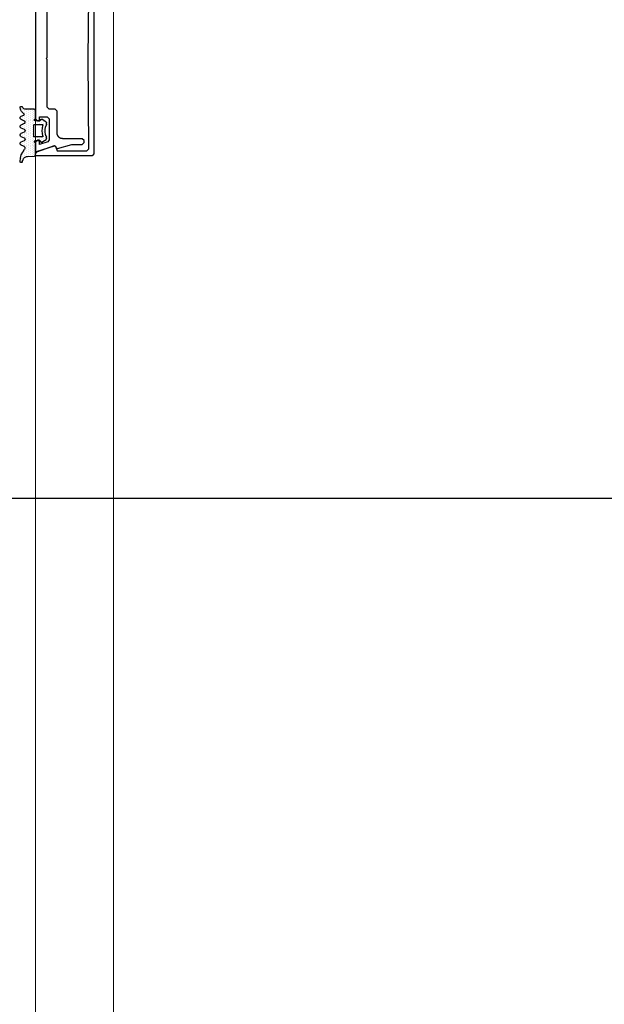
# Model space of a CAD drawing. Extents: x 4615668 to 9294084, y 5325188 to 10688993.
# Tile 251 of 256: x 4639518 to 4639533, y 5327396 to 5327421. Entities that reach past the tile are written whole.
import ezdxf

# ---------------------------------------------------------------- set-up
doc = ezdxf.new("R2010")
doc.units = 0
doc.header["$MEASUREMENT"] = 0
doc.layers.add('A_wymiary', color=152, linetype='Continuous', lineweight=5)
doc.layers.add('K-OPISY', color=252, linetype='Continuous', lineweight=15)
for name, color, linetype in [('CrossSectionsGums', 7, 'Continuous'), ('CrossSectionsProfils', 7, 'Continuous'), ('DIM', 7, 'Continuous')]:
    doc.layers.add(name, color=color, linetype=linetype)
doc.styles.add('Arial Narrow 20', font='arial.ttf', dxfattribs={"height": 20})
doc.styles.add('Simplex', font='simplex.shx')
doc.dimstyles.new('1do100 ok', dxfattribs={"dimscale": 0.5, "dimtxt": 12, "dimasz": 25, "dimexe": 20, "dimexo": 0, "dimgap": 5, "dimtad": 1, "dimdec": 0, "dimzin": 9, "dimtxsty": 'Arial Narrow 20', "dimblk": 'ARCHTICK', "dimcen": 3, "dimdle": 20, "dimclrd": 256, "dimclre": 256, "dimclrt": 256, "dimadec": 0, "dimazin": 2, "dimtfac": 1, "dimtdec": 0, "dimtix": 1, "dimtmove": 2, "dimatfit": 3, "dimldrblk": 'NONE', "dimfxl": 0, "dimtvp": 1, "dimtolj": 1, "dimtzin": 0, "dimlwd": 5, "dimlwe": 5, "dimarcsym": 0})
doc.dimstyles.new('1do50', dxfattribs={"dimscale": 5, "dimtxt": 2.5, "dimasz": 2.5, "dimexe": 2.5, "dimexo": 0.5, "dimgap": 1, "dimtad": 1, "dimdec": 1, "dimrnd": 0.5, "dimzin": 12, "dimdsep": 46, "dimtxsty": 'Simplex', "dimblk": 'OBLIQUE', "dimcen": 0.5, "dimdle": 2.5, "dimclrd": 256, "dimclre": 256, "dimclrt": 256, "dimadec": 1, "dimazin": 3, "dimtfac": 1, "dimtdec": 1, "dimtix": 1, "dimtmove": 0, "dimatfit": 3, "dimfxl": 0, "dimtolj": 1, "dimtzin": 0, "dimarcsym": 0})

# ---------------------------------------------------------------- blocks, each defined once
blk = doc.blocks.new('5032252X', base_point=(219.53, 286.06))
at = {"layer": 'CrossSectionsProfils', "flags": 128}
blk.add_lwpolyline([(242.62, 280.48), (241.63, 276.79), (241.63, 274.06), (241.13, 273.56), (240.63, 273.56), (240.13, 274.06), (240.13, 279.06), (240.12, 279.13), (240.12, 279.19), (240.11, 279.26), (240.1, 279.32), (240.09, 279.39), (240.08, 279.45), (240.06, 279.51), (240.04, 279.58), (240.01, 279.64), (239.99, 279.7), (239.96, 279.76), (239.93, 279.81), (239.89, 279.87), (239.86, 279.92), (239.82, 279.98), (239.78, 280.03), (239.73, 280.08), (239.69, 280.12), (239.64, 280.17), (239.59, 280.21), (239.54, 280.25), (239.49, 280.29), (239.43, 280.33), (239.38, 280.36), (239.32, 280.39), (239.26, 280.42), (239.2, 280.45), (239.14, 280.47), (239.08, 280.49), (239.01, 280.51), (238.95, 280.53), (238.89, 280.54), (238.82, 280.55), (238.76, 280.56), (238.69, 280.56), (238.63, 280.56), (233.03, 280.56), (232.53, 281.06), (232.53, 282.56), (232.03, 283.06), (219.78, 283.06), (219.53, 283.31), (219.28, 283.06), (207.03, 283.06), (206.53, 282.56), (206.53, 281.06), (206.03, 280.56), (200.43, 280.56), (200.36, 280.56), (200.3, 280.56), (200.23, 280.55), (200.17, 280.54), (200.1, 280.53), (200.04, 280.51), (199.98, 280.49), (199.91, 280.47), (199.85, 280.45), (199.79, 280.42), (199.73, 280.39), (199.68, 280.36), (199.62, 280.33), (199.57, 280.29), (199.51, 280.25), (199.46, 280.21), (199.41, 280.17), (199.37, 280.12), (199.32, 280.08), (199.28, 280.03), (199.24, 279.98), (199.2, 279.92), (199.16, 279.87), (199.13, 279.81), (199.1, 279.76), (199.07, 279.7), (199.04, 279.64), (199.02, 279.58), (199, 279.51), (198.98, 279.45), (198.96, 279.39), (198.95, 279.32), (198.94, 279.26), (198.93, 279.19), (198.93, 279.13), (198.93, 279.06), (198.93, 274.06), (198.43, 273.56), (197.93, 273.56), (197.43, 274.06), (197.43, 276.79), (196.44, 280.48), (196.62, 280.84), (196.99, 280.97), (197.12, 281.22), (195.64, 285.8), (195.83, 286.06), (198.03, 286.06), (198.53, 285.56), (198.53, 285.07), (197.45, 285.07), (198.15, 282.91), (198.62, 282.56), (204.03, 282.56), (204.53, 283.06), (204.53, 285.07), (203.53, 285.07), (203.53, 285.56), (204.03, 286.06), (235.03, 286.06), (235.53, 285.56), (235.53, 285.07), (234.53, 285.07), (234.53, 283.06), (235.03, 282.56), (240.43, 282.56), (240.9, 282.91), (241.6, 285.07), (240.53, 285.07), (240.53, 285.56), (241.03, 286.06), (243.23, 286.06), (243.42, 285.8), (241.94, 281.22), (242.06, 280.97), (242.43, 280.84), (242.62, 280.48)], dxfattribs=at)
blk = doc.blocks.new('K41_7891_X', base_point=(69.24231, 1066.76321))
at = {"layer": 'CrossSectionsProfils'}
for p, q in [((44.44231, 1066.76321), (44.24231, 1066.56321)), ((44.24231, 1066.56321), (44.24231, 1052.26321)), ((44.77159, 1066.76321), (44.44231, 1066.76321)), ((45.24143, 1066.43422), (44.77159, 1066.76321)), ((46.88025, 1061.93161), (45.24143, 1066.43422)), ((93.24318, 1066.43422), (91.60437, 1061.93161)), ((93.71303, 1066.76321), (93.24318, 1066.43422)), ((94.04231, 1066.76321), (93.71303, 1066.76321)), ((94.24231, 1066.56321), (94.04231, 1066.76321)), ((94.24231, 1052.26321), (94.24231, 1066.56321)), ((45.54231, 1061.23181), (46.76071, 1061.67527)), ((45.54231, 1053.56323), (45.54231, 1061.23181)), ((46.76071, 1061.67527), (46.88025, 1061.93161)), ((91.60437, 1061.93161), (91.7239, 1061.67527)), ((91.7239, 1061.67527), (92.94231, 1061.23181)), ((92.94231, 1061.23181), (92.94231, 1053.56323)), ((46.04662, 1053.06324), (45.54231, 1053.56323)), ((69.24231, 1053.26321), (46.04662, 1053.06324)), ((92.438, 1053.06324), (69.24231, 1053.26321)), ((92.94231, 1053.56323), (92.438, 1053.06324)), ((44.24231, 1052.26321), (44.74231, 1051.76321)), ((44.74231, 1051.76321), (93.74231, 1051.76321)), ((93.74231, 1051.76321), (94.24231, 1052.26321))]:
    blk.add_line(p, q, dxfattribs=at)
blk = doc.blocks.new('Hatch19036', base_point=(5719.19, 731.85))
at = {"layer": 'CrossSectionsGums', "color": 8}
for p, q in [((6276.66, 666.61), (6276.66, 666.61)), ((6276.9, 666.14), (6276.9, 666.14)), ((6277.14, 666.61), (6277.14, 666.61)), ((6277.38, 666.14), (6277.38, 666.14)), ((6277.85, 666.14), (6277.85, 666.14)), ((6279.28, 666.14), (6279.28, 666.14)), ((6279.52, 666.61), (6279.52, 666.61)), ((6279.76, 666.14), (6279.76, 666.14)), ((6281.19, 666.14), (6281.19, 666.14)), ((6281.42, 666.61), (6281.42, 666.61)), ((6281.66, 666.14), (6281.66, 666.14)), ((6281.9, 666.61), (6281.9, 666.61)), ((6282.14, 666.14), (6282.14, 666.14)), ((6283.57, 666.14), (6283.57, 666.14)), ((6283.8, 666.61), (6283.8, 666.61)), ((6284.04, 666.14), (6284.04, 666.14)), ((6285.47, 666.14), (6285.47, 666.14)), ((6285.71, 666.61), (6285.71, 666.61)), ((6285.95, 666.14), (6285.95, 666.14)), ((6286.19, 666.61), (6286.19, 666.61)), ((6286.42, 666.14), (6286.42, 666.14)), ((6288.33, 666.14), (6288.33, 666.14)), ((6288.8, 666.14), (6288.8, 666.14)), ((6289.28, 666.14), (6289.28, 666.14)), ((6289.52, 666.61), (6289.52, 666.61)), ((6289.76, 666.14), (6289.76, 666.14)), ((6290, 666.61), (6290, 666.61)), ((6290.23, 666.14), (6290.23, 666.14)), ((6290.47, 666.61), (6290.47, 666.61)), ((6277.37, 665.18), (6277.37, 665.18)), ((6277.37, 664.23), (6277.37, 664.23)), ((6277.38, 663.28), (6277.38, 663.28)), ((6277.61, 665.66), (6277.61, 665.66)), ((6277.61, 664.71), (6277.61, 664.71)), ((6277.61, 663.76), (6277.61, 663.76)), ((6277.85, 665.18), (6277.85, 665.18)), ((6277.85, 664.23), (6277.85, 664.23)), ((6277.85, 663.28), (6277.85, 663.28)), ((6278.09, 665.66), (6278.09, 665.66)), ((6278.09, 664.71), (6278.09, 664.71)), ((6278.09, 663.76), (6278.09, 663.76)), ((6278.33, 665.18), (6278.33, 665.18)), ((6278.33, 664.23), (6278.33, 664.23)), ((6278.33, 663.28), (6278.33, 663.28)), ((6278.57, 665.66), (6278.57, 665.66)), ((6278.57, 664.71), (6278.57, 664.71)), ((6278.57, 663.76), (6278.57, 663.76)), ((6278.8, 665.18), (6278.8, 665.18)), ((6278.8, 664.23), (6278.8, 664.23)), ((6278.8, 663.28), (6278.8, 663.28)), ((6279.04, 665.66), (6279.04, 665.66)), ((6279.04, 664.71), (6279.04, 664.71)), ((6279.04, 663.76), (6279.04, 663.76)), ((6279.28, 665.18), (6279.28, 665.18)), ((6279.28, 664.23), (6279.28, 664.23)), ((6279.28, 663.28), (6279.28, 663.28)), ((6279.52, 665.66), (6279.52, 665.66)), ((6279.52, 664.71), (6279.52, 664.71)), ((6279.52, 663.76), (6279.52, 663.76)), ((6279.76, 665.18), (6279.76, 665.18)), ((6279.76, 664.23), (6279.76, 664.23)), ((6279.76, 663.28), (6279.76, 663.28)), ((6279.99, 665.66), (6279.99, 665.66)), ((6279.99, 664.71), (6279.99, 664.71)), ((6279.99, 663.76), (6279.99, 663.76)), ((6280.23, 665.18), (6280.23, 665.18)), ((6280.23, 664.23), (6280.23, 664.23)), ((6280.23, 663.28), (6280.23, 663.28)), ((6280.47, 664.71), (6280.47, 664.71)), ((6280.47, 663.76), (6280.47, 663.76)), ((6280.71, 665.18), (6280.71, 665.18)), ((6280.71, 664.23), (6280.71, 664.23)), ((6280.71, 663.28), (6280.71, 663.28)), ((6280.95, 665.66), (6280.95, 665.66)), ((6280.95, 664.71), (6280.95, 664.71)), ((6280.95, 663.76), (6280.95, 663.76)), ((6281.18, 665.18), (6281.18, 665.18)), ((6281.18, 664.23), (6281.18, 664.23)), ((6281.19, 663.28), (6281.19, 663.28)), ((6281.42, 665.66), (6281.42, 665.66)), ((6281.42, 664.71), (6281.42, 664.71)), ((6281.42, 663.76), (6281.42, 663.76)), ((6281.66, 665.18), (6281.66, 665.18)), ((6281.66, 664.23), (6281.66, 664.23)), ((6281.9, 665.66), (6281.9, 665.66)), ((6281.9, 664.71), (6281.9, 664.71)), ((6281.9, 663.76), (6281.9, 663.76)), ((6282.14, 665.18), (6282.14, 665.18)), ((6282.14, 664.23), (6282.14, 664.23)), ((6282.38, 665.66), (6282.38, 665.66)), ((6282.38, 664.71), (6282.38, 664.71)), ((6282.38, 663.76), (6282.38, 663.76)), ((6282.61, 665.18), (6282.61, 665.18)), ((6282.61, 664.23), (6282.61, 664.23)), ((6282.85, 664.71), (6282.85, 664.71)), ((6282.85, 663.76), (6282.85, 663.76)), ((6283.09, 665.18), (6283.09, 665.18)), ((6283.09, 664.23), (6283.09, 664.23)), ((6283.33, 665.66), (6283.33, 665.66)), ((6283.33, 664.71), (6283.33, 664.71)), ((6283.33, 663.76), (6283.33, 663.76)), ((6283.57, 665.18), (6283.57, 665.18)), ((6283.57, 664.23), (6283.57, 664.23)), ((6283.8, 665.66), (6283.8, 665.66)), ((6283.8, 664.71), (6283.8, 664.71)), ((6283.8, 663.76), (6283.8, 663.76)), ((6284.04, 665.18), (6284.04, 665.18)), ((6284.04, 664.23), (6284.04, 664.23)), ((6284.28, 665.66), (6284.28, 665.66)), ((6284.28, 664.71), (6284.28, 664.71)), ((6284.28, 663.76), (6284.28, 663.76)), ((6284.52, 665.18), (6284.52, 665.18)), ((6284.52, 664.23), (6284.52, 664.23)), ((6284.52, 663.28), (6284.52, 663.28)), ((6284.76, 664.71), (6284.76, 664.71)), ((6284.76, 663.76), (6284.76, 663.76)), ((6284.99, 665.18), (6284.99, 665.18)), ((6284.99, 664.23), (6284.99, 664.23)), ((6285, 663.28), (6285, 663.28)), ((6285.23, 665.66), (6285.23, 665.66)), ((6285.23, 664.71), (6285.23, 664.71)), ((6285.23, 663.76), (6285.23, 663.76)), ((6285.47, 665.18), (6285.47, 665.18)), ((6285.47, 664.23), (6285.47, 664.23)), ((6285.47, 663.28), (6285.47, 663.28)), ((6285.71, 665.66), (6285.71, 665.66)), ((6285.71, 664.71), (6285.71, 664.71)), ((6285.71, 663.76), (6285.71, 663.76)), ((6285.95, 665.18), (6285.95, 665.18)), ((6285.95, 664.23), (6285.95, 664.23)), ((6285.95, 663.28), (6285.95, 663.28)), ((6286.19, 665.66), (6286.19, 665.66)), ((6286.19, 664.71), (6286.19, 664.71)), ((6286.19, 663.76), (6286.19, 663.76)), ((6286.42, 665.18), (6286.42, 665.18)), ((6286.42, 664.23), (6286.42, 664.23)), ((6286.42, 663.28), (6286.42, 663.28)), ((6286.66, 665.66), (6286.66, 665.66)), ((6286.66, 664.71), (6286.66, 664.71)), ((6286.66, 663.76), (6286.66, 663.76)), ((6286.9, 665.18), (6286.9, 665.18)), ((6286.9, 664.23), (6286.9, 664.23)), ((6286.9, 663.28), (6286.9, 663.28)), ((6287.14, 664.71), (6287.14, 664.71)), ((6287.14, 663.76), (6287.14, 663.76)), ((6287.38, 665.18), (6287.38, 665.18)), ((6287.38, 664.23), (6287.38, 664.23)), ((6287.38, 663.28), (6287.38, 663.28)), ((6287.61, 665.66), (6287.61, 665.66)), ((6287.61, 664.71), (6287.61, 664.71)), ((6287.61, 663.76), (6287.61, 663.76)), ((6287.85, 665.18), (6287.85, 665.18)), ((6287.85, 664.23), (6287.85, 664.23)), ((6287.85, 663.28), (6287.85, 663.28)), ((6288.09, 665.66), (6288.09, 665.66)), ((6288.09, 664.71), (6288.09, 664.71)), ((6288.09, 663.76), (6288.09, 663.76)), ((6288.33, 665.18), (6288.33, 665.18)), ((6288.33, 664.23), (6288.33, 664.23)), ((6288.33, 663.28), (6288.33, 663.28)), ((6288.57, 665.66), (6288.57, 665.66)), ((6288.57, 664.71), (6288.57, 664.71)), ((6288.57, 663.76), (6288.57, 663.76)), ((6288.8, 665.18), (6288.8, 665.18)), ((6288.8, 664.23), (6288.8, 664.23)), ((6288.8, 663.28), (6288.8, 663.28)), ((6289.04, 665.66), (6289.04, 665.66)), ((6289.04, 664.71), (6289.04, 664.71)), ((6289.04, 663.76), (6289.04, 663.76)), ((6289.28, 665.18), (6289.28, 665.18)), ((6289.28, 664.23), (6289.28, 664.23)), ((6289.52, 665.66), (6289.52, 665.66)), ((6279.76, 661.37), (6279.76, 661.37)), ((6280.23, 661.37), (6280.23, 661.37)), ((6280.47, 662.8), (6280.47, 662.8)), ((6280.47, 661.85), (6280.47, 661.85)), ((6280.47, 660.9), (6280.47, 660.9)), ((6280.71, 662.33), (6280.71, 662.33)), ((6280.71, 661.37), (6280.71, 661.37)), ((6280.95, 662.8), (6280.95, 662.8)), ((6280.95, 661.85), (6280.95, 661.85)), ((6280.95, 660.9), (6280.95, 660.9)), ((6281.42, 660.9), (6281.42, 660.9)), ((6281.9, 660.9), (6281.9, 660.9)), ((6282.38, 660.9), (6282.38, 660.9)), ((6282.85, 660.9), (6282.85, 660.9)), ((6283.33, 660.9), (6283.33, 660.9)), ((6283.8, 660.9), (6283.8, 660.9)), ((6284.28, 660.9), (6284.28, 660.9)), ((6284.52, 662.33), (6284.52, 662.33)), ((6284.52, 661.37), (6284.52, 661.37)), ((6284.76, 662.8), (6284.76, 662.8)), ((6284.76, 661.85), (6284.76, 661.85)), ((6284.76, 660.9), (6284.76, 660.9)), ((6284.99, 662.33), (6284.99, 662.33)), ((6284.99, 661.37), (6284.99, 661.37)), ((6285.23, 662.8), (6285.23, 662.8)), ((6285.23, 661.85), (6285.23, 661.85)), ((6285.23, 660.9), (6285.23, 660.9)), ((6285.47, 661.37), (6285.47, 661.37)), ((6280.71, 660.42), (6280.71, 660.42)), ((6281.19, 660.42), (6281.19, 660.42)), ((6281.66, 660.42), (6281.66, 660.42)), ((6282.14, 660.42), (6282.14, 660.42)), ((6283.57, 660.42), (6283.57, 660.42)), ((6284.04, 660.42), (6284.04, 660.42)), ((6284.52, 660.42), (6284.52, 660.42)), ((6285, 660.42), (6285, 660.42))]:
    blk.add_line(p, q, dxfattribs=at)
blk = doc.blocks.new('120480', base_point=(6282.48, 662.75))
at = {"layer": 'CrossSectionsGums', "color": 1}
for p, q in [((6276.5, 666.64), (6276.48, 666.59)), ((6276.48, 666.59), (6276.48, 666.54)), ((6276.48, 666.54), (6276.49, 666.49)), ((6276.49, 666.49), (6276.5, 666.44)), ((6276.51, 666.69), (6276.5, 666.64)), ((6276.5, 666.44), (6276.52, 666.39)), ((6276.54, 666.73), (6276.51, 666.69)), ((6276.52, 666.39), (6276.55, 666.35)), ((6276.58, 666.77), (6276.54, 666.73)), ((6276.55, 666.35), (6276.59, 666.32)), ((6276.62, 666.8), (6276.58, 666.77)), ((6276.59, 666.32), (6276.63, 666.29)), ((6276.66, 666.82), (6276.62, 666.8)), ((6276.81, 666.17), (6276.63, 666.29)), ((6276.71, 666.84), (6276.66, 666.82)), ((6276.76, 666.85), (6276.71, 666.84)), ((6276.81, 666.85), (6276.76, 666.85)), ((6277.16, 666.78), (6276.81, 666.85)), ((6276.96, 666.02), (6276.81, 666.17)), ((6277.08, 665.85), (6276.96, 666.02)), ((6277.17, 665.66), (6277.08, 665.85)), ((6277.49, 666.66), (6277.16, 666.78)), ((6277.79, 666.48), (6277.49, 666.66)), ((6278.05, 666.24), (6277.79, 666.48)), ((6278.28, 665.97), (6278.05, 666.24)), ((6278.28, 665.97), (6278.31, 665.93)), ((6278.31, 665.93), (6278.35, 665.9)), ((6278.35, 665.9), (6278.39, 665.87)), ((6278.39, 665.87), (6278.44, 665.85)), ((6278.44, 665.85), (6278.5, 665.84)), ((6278.5, 665.84), (6278.55, 665.84)), ((6278.55, 665.84), (6278.6, 665.85)), ((6278.6, 665.85), (6278.65, 665.87)), ((6278.65, 665.87), (6278.7, 665.89)), ((6278.7, 665.89), (6278.74, 665.93)), ((6278.74, 665.93), (6278.77, 665.97)), ((6278.77, 665.97), (6278.8, 666.01)), ((6278.8, 666.01), (6279.08, 666.62)), ((6279.11, 666.68), (6279.08, 666.62)), ((6279.16, 666.73), (6279.11, 666.68)), ((6279.21, 666.78), (6279.16, 666.73)), ((6279.27, 666.81), (6279.21, 666.78)), ((6279.34, 666.83), (6279.27, 666.81)), ((6279.41, 666.85), (6279.34, 666.83)), ((6279.48, 666.85), (6279.41, 666.85)), ((6279.55, 666.83), (6279.48, 666.85)), ((6279.61, 666.81), (6279.55, 666.83)), ((6279.67, 666.78), (6279.61, 666.81)), ((6279.72, 666.73), (6279.67, 666.78)), ((6279.77, 666.68), (6279.72, 666.73)), ((6279.8, 666.62), (6279.77, 666.68)), ((6279.8, 666.62), (6280.18, 665.81)), ((6280.18, 665.81), (6280.21, 665.75)), ((6280.21, 665.75), (6280.26, 665.7)), ((6280.82, 665.7), (6280.87, 665.75)), ((6280.87, 665.75), (6280.9, 665.81)), ((6280.9, 665.81), (6281.28, 666.62)), ((6281.31, 666.68), (6281.28, 666.62)), ((6281.36, 666.73), (6281.31, 666.68)), ((6281.41, 666.78), (6281.36, 666.73)), ((6281.47, 666.81), (6281.41, 666.78)), ((6281.54, 666.83), (6281.47, 666.81)), ((6281.61, 666.85), (6281.54, 666.83)), ((6281.68, 666.85), (6281.61, 666.85)), ((6281.75, 666.83), (6281.68, 666.85)), ((6281.81, 666.81), (6281.75, 666.83)), ((6281.87, 666.78), (6281.81, 666.81)), ((6281.92, 666.73), (6281.87, 666.78)), ((6281.97, 666.68), (6281.92, 666.73)), ((6282, 666.62), (6281.97, 666.68)), ((6282, 666.62), (6282.38, 665.81)), ((6282.38, 665.81), (6282.41, 665.75)), ((6282.41, 665.75), (6282.46, 665.7)), ((6283.02, 665.7), (6283.07, 665.75)), ((6283.07, 665.75), (6283.1, 665.81)), ((6283.1, 665.81), (6283.48, 666.62)), ((6283.51, 666.68), (6283.48, 666.62)), ((6283.56, 666.73), (6283.51, 666.68)), ((6283.61, 666.78), (6283.56, 666.73)), ((6283.67, 666.81), (6283.61, 666.78)), ((6283.74, 666.83), (6283.67, 666.81)), ((6283.81, 666.85), (6283.74, 666.83)), ((6283.88, 666.85), (6283.81, 666.85)), ((6283.95, 666.83), (6283.88, 666.85)), ((6284.01, 666.81), (6283.95, 666.83)), ((6284.07, 666.78), (6284.01, 666.81)), ((6284.12, 666.73), (6284.07, 666.78)), ((6284.17, 666.68), (6284.12, 666.73)), ((6284.2, 666.62), (6284.17, 666.68)), ((6284.2, 666.62), (6284.58, 665.81)), ((6284.58, 665.81), (6284.61, 665.75)), ((6284.61, 665.75), (6284.66, 665.7)), ((6285.22, 665.7), (6285.27, 665.75)), ((6285.27, 665.75), (6285.3, 665.81)), ((6285.3, 665.81), (6285.68, 666.62)), ((6285.71, 666.68), (6285.68, 666.62)), ((6285.76, 666.73), (6285.71, 666.68)), ((6285.81, 666.78), (6285.76, 666.73)), ((6285.87, 666.81), (6285.81, 666.78)), ((6285.94, 666.83), (6285.87, 666.81)), ((6286.01, 666.85), (6285.94, 666.83)), ((6286.08, 666.85), (6286.01, 666.85)), ((6286.15, 666.83), (6286.08, 666.85)), ((6286.21, 666.81), (6286.15, 666.83)), ((6286.27, 666.78), (6286.21, 666.81)), ((6286.32, 666.73), (6286.27, 666.78)), ((6286.37, 666.68), (6286.32, 666.73)), ((6286.4, 666.62), (6286.37, 666.68)), ((6286.4, 666.62), (6286.75, 665.87)), ((6286.75, 665.87), (6286.8, 665.79)), ((6286.8, 665.79), (6286.86, 665.72)), ((6288.22, 666.18), (6287.52, 665.7)), ((6288.98, 666.54), (6288.22, 666.18)), ((6289.8, 666.76), (6288.98, 666.54)), ((6289.78, 665.84), (6289.63, 665.7)), ((6289.94, 665.96), (6289.78, 665.84)), ((6290.64, 666.85), (6289.8, 666.76)), ((6290.13, 666.04), (6289.94, 665.96)), ((6290.74, 666.27), (6290.13, 666.04)), ((6290.69, 666.84), (6290.64, 666.85)), ((6290.74, 666.83), (6290.69, 666.84)), ((6290.79, 666.81), (6290.74, 666.83)), ((6290.74, 666.27), (6290.79, 666.29)), ((6290.83, 666.78), (6290.79, 666.81)), ((6290.79, 666.29), (6290.84, 666.32)), ((6290.87, 666.74), (6290.83, 666.78)), ((6290.84, 666.32), (6290.87, 666.36)), ((6290.9, 666.7), (6290.87, 666.74)), ((6290.87, 666.36), (6290.9, 666.4)), ((6290.92, 666.65), (6290.9, 666.7)), ((6290.9, 666.4), (6290.92, 666.45)), ((6290.94, 666.6), (6290.92, 666.65)), ((6290.92, 666.45), (6290.94, 666.5)), ((6290.94, 666.55), (6290.94, 666.6)), ((6290.94, 666.5), (6290.94, 666.55)), ((6277.22, 665.45), (6277.17, 665.66)), ((6277.24, 665.24), (6277.22, 665.45)), ((6277.24, 663.15), (6277.24, 665.24)), ((6280.26, 665.7), (6280.31, 665.65)), ((6280.31, 665.65), (6280.37, 665.62)), ((6280.37, 665.62), (6280.44, 665.6)), ((6280.44, 665.6), (6280.51, 665.58)), ((6280.51, 665.58), (6280.58, 665.58)), ((6280.58, 665.58), (6280.65, 665.6)), ((6280.65, 665.6), (6280.71, 665.62)), ((6280.71, 665.62), (6280.77, 665.65)), ((6280.77, 665.65), (6280.82, 665.7)), ((6281.17, 663.25), (6281.15, 663.22)), ((6281.15, 663.22), (6281.15, 663.18)), ((6281.19, 663.28), (6281.17, 663.25)), ((6281.21, 663.3), (6281.19, 663.28)), ((6281.24, 663.32), (6281.21, 663.3)), ((6281.27, 663.34), (6281.24, 663.32)), ((6281.31, 663.34), (6281.27, 663.34)), ((6281.34, 663.35), (6281.31, 663.34)), ((6284.14, 663.35), (6281.34, 663.35)), ((6282.46, 665.7), (6282.51, 665.65)), ((6282.51, 665.65), (6282.57, 665.62)), ((6282.57, 665.62), (6282.64, 665.6)), ((6282.64, 665.6), (6282.71, 665.58)), ((6282.71, 665.58), (6282.78, 665.58)), ((6282.78, 665.58), (6282.85, 665.6)), ((6282.85, 665.6), (6282.91, 665.62)), ((6282.91, 665.62), (6282.97, 665.65)), ((6282.97, 665.65), (6283.02, 665.7)), ((6284.18, 663.34), (6284.14, 663.35)), ((6284.21, 663.34), (6284.18, 663.34)), ((6284.24, 663.32), (6284.21, 663.34)), ((6284.27, 663.3), (6284.24, 663.32)), ((6284.3, 663.28), (6284.27, 663.3)), ((6284.32, 663.25), (6284.3, 663.28)), ((6284.33, 663.22), (6284.32, 663.25)), ((6284.34, 663.18), (6284.33, 663.22)), ((6284.66, 665.7), (6284.71, 665.65)), ((6284.71, 665.65), (6284.77, 665.62)), ((6284.77, 665.62), (6284.84, 665.6)), ((6284.84, 665.6), (6284.91, 665.58)), ((6284.91, 665.58), (6284.98, 665.58)), ((6284.98, 665.58), (6285.05, 665.6)), ((6285.05, 665.6), (6285.11, 665.62)), ((6285.11, 665.62), (6285.17, 665.65)), ((6285.17, 665.65), (6285.22, 665.7)), ((6286.86, 665.72), (6286.93, 665.67)), ((6286.93, 665.67), (6287.01, 665.62)), ((6287.01, 665.62), (6287.1, 665.59)), ((6287.1, 665.59), (6287.19, 665.58)), ((6287.19, 665.58), (6287.28, 665.59)), ((6287.28, 665.59), (6287.37, 665.61)), ((6287.37, 665.61), (6287.45, 665.65)), ((6287.45, 665.65), (6287.52, 665.7)), ((6289.34, 664.98), (6289.24, 663.13)), ((6289.37, 665.17), (6289.34, 664.98)), ((6289.42, 665.37), (6289.37, 665.17)), ((6289.52, 665.54), (6289.42, 665.37)), ((6289.63, 665.7), (6289.52, 665.54)), ((6277.24, 663.15), (6277.25, 663.1)), ((6277.25, 663.1), (6277.26, 663.05)), ((6277.26, 663.05), (6277.28, 663)), ((6277.28, 663), (6277.31, 662.96)), ((6277.31, 662.96), (6277.35, 662.92)), ((6277.35, 662.92), (6277.39, 662.89)), ((6277.39, 662.89), (6277.44, 662.87)), ((6277.44, 662.87), (6277.49, 662.85)), ((6277.49, 662.85), (6277.54, 662.85)), ((6279.42, 662.85), (6277.54, 662.85)), ((6279.42, 662.85), (6279.47, 662.85)), ((6279.47, 662.85), (6279.53, 662.87)), ((6279.53, 662.87), (6279.57, 662.89)), ((6279.57, 662.89), (6279.62, 662.92)), ((6279.62, 662.92), (6279.65, 662.95)), ((6279.65, 662.95), (6279.68, 663)), ((6279.71, 663.04), (6279.68, 663)), ((6279.75, 663.08), (6279.71, 663.04)), ((6279.75, 661.41), (6279.74, 661.38)), ((6279.74, 661.38), (6279.74, 661.34)), ((6279.74, 661.34), (6279.75, 661.31)), ((6279.79, 663.11), (6279.75, 663.08)), ((6279.76, 661.44), (6279.75, 661.41)), ((6279.75, 661.31), (6279.76, 661.28)), ((6279.78, 661.48), (6279.76, 661.44)), ((6279.76, 661.28), (6279.78, 661.25)), ((6279.8, 661.5), (6279.78, 661.48)), ((6280.53, 660.18), (6279.78, 661.25)), ((6279.84, 663.13), (6279.79, 663.11)), ((6279.83, 661.52), (6279.8, 661.5)), ((6279.86, 661.54), (6279.83, 661.52)), ((6279.89, 663.14), (6279.84, 663.13)), ((6279.89, 661.55), (6279.86, 661.54)), ((6279.94, 663.15), (6279.89, 663.14)), ((6279.89, 661.55), (6280.24, 661.65)), ((6279.99, 663.14), (6279.94, 663.15)), ((6280.04, 663.13), (6279.99, 663.14)), ((6280.09, 663.11), (6280.04, 663.13)), ((6280.13, 663.08), (6280.09, 663.11)), ((6280.17, 663.04), (6280.13, 663.08)), ((6280.2, 663), (6280.17, 663.04)), ((6280.22, 662.95), (6280.2, 663)), ((6280.24, 662.9), (6280.22, 662.95)), ((6280.24, 662.85), (6280.24, 662.9)), ((6280.24, 661.65), (6280.24, 662.85)), ((6281.15, 663.18), (6281.14, 663.15)), ((6281.14, 663.15), (6281.14, 661.17)), ((6281.14, 661.17), (6281.15, 661.14)), ((6281.15, 661.14), (6281.16, 661.1)), ((6281.16, 661.1), (6281.17, 661.07)), ((6281.17, 661.07), (6281.19, 661.04)), ((6281.19, 661.04), (6281.22, 661.02)), ((6281.22, 661.02), (6281.25, 661)), ((6281.25, 661), (6281.28, 660.98)), ((6281.28, 660.98), (6281.32, 660.97)), ((6281.32, 660.97), (6281.36, 660.97)), ((6281.36, 660.97), (6281.39, 660.98)), ((6282.06, 661.11), (6281.39, 660.98)), ((6282.74, 661.15), (6282.06, 661.11)), ((6283.42, 661.11), (6282.74, 661.15)), ((6284.09, 660.98), (6283.42, 661.11)), ((6284.09, 660.98), (6284.13, 660.97)), ((6284.13, 660.97), (6284.16, 660.97)), ((6284.16, 660.97), (6284.2, 660.98)), ((6284.2, 660.98), (6284.23, 661)), ((6284.23, 661), (6284.26, 661.02)), ((6284.26, 661.02), (6284.29, 661.04)), ((6284.29, 661.04), (6284.31, 661.07)), ((6284.31, 661.07), (6284.33, 661.1)), ((6284.33, 661.1), (6284.34, 661.14)), ((6284.34, 663.15), (6284.34, 663.18)), ((6284.34, 661.17), (6284.34, 663.15)), ((6284.34, 661.14), (6284.34, 661.17)), ((6285.71, 661.25), (6284.96, 660.18)), ((6285.25, 662.9), (6285.24, 662.85)), ((6285.24, 662.85), (6285.24, 661.65)), ((6285.24, 661.65), (6285.59, 661.55)), ((6285.26, 662.95), (6285.25, 662.9)), ((6285.28, 663), (6285.26, 662.95)), ((6285.31, 663.04), (6285.28, 663)), ((6285.35, 663.08), (6285.31, 663.04)), ((6285.39, 663.11), (6285.35, 663.08)), ((6285.44, 663.13), (6285.39, 663.11)), ((6285.49, 663.14), (6285.44, 663.13)), ((6285.54, 663.15), (6285.49, 663.14)), ((6285.59, 663.14), (6285.54, 663.15)), ((6285.64, 663.13), (6285.59, 663.14)), ((6285.63, 661.54), (6285.59, 661.55)), ((6285.66, 661.52), (6285.63, 661.54)), ((6285.69, 663.11), (6285.64, 663.13)), ((6285.68, 661.5), (6285.66, 661.52)), ((6285.71, 661.48), (6285.68, 661.5)), ((6285.73, 663.08), (6285.69, 663.11)), ((6285.72, 661.45), (6285.71, 661.48)), ((6285.71, 661.25), (6285.72, 661.28)), ((6285.74, 661.41), (6285.72, 661.45)), ((6285.72, 661.28), (6285.74, 661.31)), ((6285.77, 663.04), (6285.73, 663.08)), ((6285.74, 661.38), (6285.74, 661.41)), ((6285.74, 661.34), (6285.74, 661.38)), ((6285.74, 661.31), (6285.74, 661.34)), ((6285.8, 663), (6285.77, 663.04)), ((6285.8, 663), (6285.83, 662.96)), ((6285.83, 662.96), (6285.87, 662.92)), ((6285.87, 662.92), (6285.91, 662.89)), ((6285.91, 662.89), (6285.96, 662.87)), ((6285.96, 662.87), (6286.01, 662.85)), ((6286.01, 662.85), (6286.06, 662.85)), ((6288.94, 662.85), (6286.06, 662.85)), ((6288.94, 662.85), (6288.99, 662.85)), ((6288.99, 662.85), (6289.04, 662.86)), ((6289.04, 662.86), (6289.09, 662.89)), ((6289.09, 662.89), (6289.13, 662.91)), ((6289.13, 662.91), (6289.17, 662.95)), ((6289.17, 662.95), (6289.2, 662.99)), ((6289.2, 662.99), (6289.22, 663.03)), ((6289.22, 663.03), (6289.23, 663.08)), ((6289.23, 663.08), (6289.24, 663.13)), ((6280.53, 660.18), (6280.56, 660.13)), ((6280.56, 660.13), (6280.61, 660.1)), ((6280.61, 660.1), (6280.66, 660.07)), ((6280.66, 660.07), (6280.72, 660.05)), ((6280.72, 660.05), (6280.77, 660.05)), ((6281.07, 660.05), (6280.77, 660.05)), ((6281.07, 660.05), (6281.1, 660.05)), ((6281.1, 660.05), (6281.14, 660.06)), ((6281.14, 660.06), (6281.17, 660.07)), ((6281.17, 660.07), (6281.2, 660.08)), ((6281.8, 660.31), (6281.2, 660.08)), ((6282.42, 660.43), (6281.8, 660.31)), ((6283.06, 660.43), (6282.42, 660.43)), ((6283.69, 660.31), (6283.06, 660.43)), ((6284.28, 660.08), (6283.69, 660.31)), ((6284.28, 660.08), (6284.31, 660.07)), ((6284.31, 660.07), (6284.35, 660.06)), ((6284.35, 660.06), (6284.38, 660.05)), ((6284.38, 660.05), (6284.42, 660.05)), ((6284.71, 660.05), (6284.42, 660.05)), ((6284.71, 660.05), (6284.77, 660.05)), ((6284.77, 660.05), (6284.82, 660.07)), ((6284.82, 660.07), (6284.87, 660.1)), ((6284.87, 660.1), (6284.92, 660.13)), ((6284.92, 660.13), (6284.96, 660.18))]:
    blk.add_line(p, q, dxfattribs=at)
at = {"layer": 'CrossSectionsGums'}
blk.add_blockref('Hatch19036', (5719.19, 731.85), dxfattribs=at)
blk = doc.blocks.new('G$CF6DD062E')
at = {"layer": 'A_wymiary', "ltscale": 40}
blk.add_lwpolyline([(912.15, 635.33), (932.15, 635.33), (932.15, 6965.31), (912.15, 6965.31), (912.15, 635.69)], dxfattribs=at)
at = {"layer": 'CrossSectionsGums', "yscale": -1, "rotation": 270}
blk.add_blockref('120480', (912.25, 3322.03), dxfattribs=at)
at = {"layer": 'CrossSectionsProfils', "yscale": -1, "rotation": 270}
for name, p in [('K41_7891_X', (912.15, 3340.31)), ('5032252X', (912.15, 3340.32))]:
    blk.add_blockref(name, p, dxfattribs=at)
blk = doc.blocks.new('_Oblique')
at = {"color": 0, "linetype": 'ByBlock', "lineweight": -2}
blk.add_line((-0.5, -0.5), (0.5, 0.5), dxfattribs=at)
blk = doc.blocks.new('_ArchTick')
at = {"color": 0, "linetype": 'ByBlock', "const_width": 0.15}
blk.add_lwpolyline([(-0.5, -0.5), (0.5, 0.5)], dxfattribs=at)
blk = doc.blocks.new('*D5685')
at = {"layer": 'Defpoints', "color": 0}
for p in [(4639513.783, 5327784.968), (4639627.699, 5327784.968), (4639498.783, 5327149.967)]:
    blk.add_point(p, dxfattribs=at)
at = {"layer": 'DIM', "lineweight": 5, "ltscale": 40}
for p, q in [((4639627.699, 5327139.967), (4639627.699, 5327794.968)), ((4639513.783, 5327784.968), (4639637.699, 5327784.968)), ((4639498.783, 5327149.967), (4639637.699, 5327149.967))]:
    blk.add_line(p, q, dxfattribs=at)
at = {"layer": 'DIM', "linetype": 'ByBlock', "lineweight": 5, "xscale": 12.5, "yscale": 12.5, "zscale": 12.5}
for p, rotation in [((4639627.699, 5327784.968), 90), ((4639627.699, 5327149.967), 270)]:
    blk.add_blockref('_ArchTick', p, dxfattribs=dict(at, rotation=rotation))
at = {"layer": 'DIM', "lineweight": 0, "ltscale": 40, "insert": (4639614.981, 5327467.467), "char_height": 20, "attachment_point": 5, "rotation": 90, "style": 'Arial Narrow 20'}
blk.add_mtext('\\A1;635', dxfattribs=at)
blk = doc.blocks.new('_None')

msp = doc.modelspace()

# ---------------------------------------------------------------- block references
at = {"layer": 'A_wymiary', "ltscale": 40, "xscale": 0.1, "yscale": 0.1, "zscale": 0.1}
msp.add_blockref('G$CF6DD062E', (4639427.168, 5327086.425), dxfattribs=at)

# ---------------------------------------------------------------- dimensions: what is measured, and where the dimension line sits
at = {"layer": 'DIM', "color": 1, "lineweight": 0, "ltscale": 40}
dim = msp.add_linear_dim(base=(4639627.699, 5327784.968), p1=(4639498.783, 5327149.967), p2=(4639513.783, 5327784.968), angle=90, dimstyle='1do100 ok', override={"dimfxl": 1, "dimfxlon": 0}, dxfattribs=at)
dim.commit()
dim.dimension.update_dxf_attribs({"geometry": '*D5685', "text_midpoint": (4639614.981, 5327467.467)})

# ---------------------------------------------------------------- leaders
at = {"layer": 'K-OPISY', "annotation_type": 0, "has_hookline": 1, "hookline_direction": 0, "text_width": 126}
msp.add_leader([(4639493.79, 5327453.581), (4639517.213, 5327409.155), (4639529.713, 5327409.155)], dimstyle='1do50', override={"dimgap": 1, "dimtad": 1}, dxfattribs=at)

doc.saveas('drawing.dxf')
